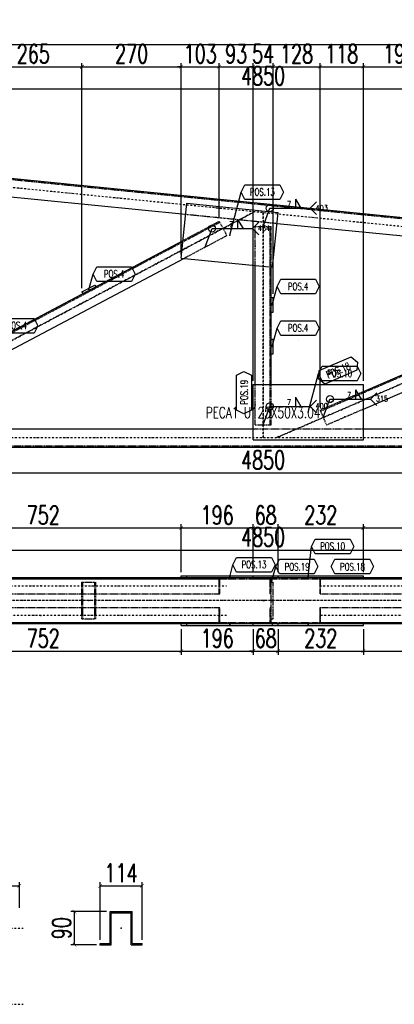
# Model space of a CAD drawing. Header units: feet. Extents: x -13577 to 173285, y -65833 to 34873.
# Tile 14 of 127: x 61279 to 62299, y -56692 to -54015. Entities that reach past the tile are written whole.
import ezdxf
from ezdxf.enums import TextEntityAlignment as Align

# ---------------------------------------------------------------- set-up
doc = ezdxf.new("R2010")
doc.units = ezdxf.units.FT
doc.header["$LTSCALE"] = 10
doc.header["$MEASUREMENT"] = 0
doc.linetypes.add('DASHDOT', pattern=[1, 0.5, -0.25, 0, -0.25])
doc.linetypes.add('HIDDEN', pattern=[0.375, 0.25, -0.125])
doc.layers.get('0').update_dxf_attribs({"linetype": 'CONTINUOUS'})
doc.layers.get('Defpoints').update_dxf_attribs({"linetype": 'CONTINUOUS'})
for name, color, linetype in [('A', 2, 'DASHDOT'), ('FORIR', 4, 'CONTINUOUS'), ('G', 3, 'CONTINUOUS'), ('POS_BOX', 6, 'CONTINUOUS'), ('POS_DES', 2, 'CONTINUOUS'), ('POS_MAT', 2, 'CONTINUOUS'), ('POS_NOT', 2, 'CONTINUOUS'), ('TR', 6, 'HIDDEN'), ('TXT1', 7, 'CONTINUOUS')]:
    doc.layers.add(name, color=color, linetype=linetype)
doc.styles.add('1', font='romans.shx', dxfattribs={"width": 0.7, "height": 50})
doc.styles.add('POS', font='ROMANS', dxfattribs={"width": 0.7})
doc.dimstyles.get("Standard").update_dxf_attribs({"dimtxt": 50, "dimasz": 1, "dimexe": 1, "dimexo": 1, "dimgap": 1, "dimtad": 1, "dimdec": 0, "dimdsep": 46, "dimtxsty": '1', "dimblk": 'ARCHTICK', "dimcen": 3, "dimclrd": 1, "dimclre": 1, "dimclrt": 3, "dimadec": 0, "dimazin": 0, "dimtfac": 1, "dimtdec": 0, "dimtix": 1, "dimtmove": 0, "dimatfit": 3, "dimfxl": 0, "dimtolj": 1, "dimarcsym": 0})

# ---------------------------------------------------------------- blocks, each defined once
blk = doc.blocks.new('3D2D_INFOWELD')
blk.add_point((0, 0))
at = {"layer": 'FORIR', "flags": 1}
blk.add_attdef('DATA', (7.6, -4.3), '', height=5.26, dxfattribs=at)
blk = doc.blocks.new('ALLAROUND')
blk.add_circle((0, 0), 0.956)
blk = doc.blocks.new('LINE_UNI_S_D')
blk.add_line((0, 0), (11, 0))
blk = doc.blocks.new('W01_UP_SIMPLE')
for q in [(8.46, 0), (6.96, 0)]:
    blk.add_line((6.96, 2.5), q)
at = {"style": '1', "width": 0.7}
blk.add_attdef('VAL2', text='', height=1.5, dxfattribs=at).set_placement((7, 3), align=Align.CENTER)
blk.add_attdef('VAL3', (9.47, 3), '', height=1.5, dxfattribs=at)
blk.add_attdef('VAL1', text='', height=1.5, dxfattribs=at).set_placement((5.78, 0.41), align=Align.RIGHT)
blk = doc.blocks.new('NOTE_S')
for q in [(12.72, 1.72), (12.72, -1.72)]:
    blk.add_line((11, 0), q)
at = {"style": '1', "width": 0.7}
for tag in ['VAL9', 'VAL10']:
    blk.add_attdef(tag, (12.5, -0.65), '', height=1.5, dxfattribs=at)
blk = doc.blocks.new('_ArchTick')
at = {"color": 0, "linetype": 'ByBlock', "const_width": 0.15}
blk.add_lwpolyline([(-0.5, -0.5), (0.5, 0.5)], dxfattribs=at)
blk = doc.blocks.new('P8_LAM')
blk.add_line((5.75, -3.08), (5.75, -3.08))
at = {"layer": 'POS_BOX'}
blk.add_lwpolyline([(11.5, 0), (10.5, -2), (1, -2), (0, 0), (1, 2), (10.5, 2)], close=True, dxfattribs=at)
at = {"style": 'POS', "width": 0.7}
blk.add_attdef('POS_PEZ', text='', height=2, dxfattribs=at).set_placement((5.75, -0.95), align=Align.CENTER)
at = {"style": 'POS', "width": 0.7, "flags": 1}
for tag, p in [('QTA_PEZ', (1, -3.69)), ('SUN_LIS', (1, -4.84)), ('MAR_PEZ', (1, -3.15)), ('PUN_LIS', (1, -4.3)), ('MCL_PEZ', (1, -5.41)), ('COD_PEZ', (1, -5.95)), ('DIM_PRO', (1, -6.59))]:
    blk.add_attdef(tag, p, '', height=0.35, dxfattribs=at)
at = {"layer": 'POS_DES', "style": 'POS', "width": 0.7, "flags": 1}
for tag, p in [('SPE_PRO', (3.38, -4.66)), ('LUN_PRO', (3.37, -5.17)), ('LAR_PRO', (3.4, -4.12))]:
    blk.add_attdef(tag, p, '', height=0.35, dxfattribs=at)
at = {"layer": 'POS_MAT', "style": 'POS', "width": 0.7, "flags": 1}
blk.add_attdef('MAT_PRO', text='', height=0.35, dxfattribs=at).set_placement((4.3, -3.18), align=Align.CENTER)
at = {"layer": 'POS_NOT', "style": 'POS', "width": 0.7, "flags": 1}
blk.add_attdef('NOT_PEZ', (3.41, -3.62), '', height=0.35, dxfattribs=at)
blk = doc.blocks.new('P8_PRO')
at = {"layer": 'POS_BOX'}
blk.add_lwpolyline([(11.5, 0), (10.5, -2), (1, -2), (0, 0), (1, 2), (10.5, 2)], close=True, dxfattribs=at)
at = {"style": 'POS', "width": 0.7}
blk.add_attdef('POS_PEZ', text='', height=2, dxfattribs=at).set_placement((5.83, -1.05), align=Align.CENTER)
at = {"style": 'POS', "width": 0.7, "flags": 1}
for tag, p in [('MAR_PEZ', (1, -2.92)), ('QTA_PEZ', (1, -3.45)), ('SUN_LIS', (1, -4.58)), ('COD_PEZ', (1, -5.68)), ('PUN_LIS', (1, -4.05)), ('MCL_PEZ', (1, -5.14)), ('DIM_PRO', (1, -6.27))]:
    blk.add_attdef(tag, p, '', height=0.35, dxfattribs=at)
at = {"layer": 'POS_DES', "style": 'POS', "width": 0.7, "flags": 1}
for tag, p in [('NOM_PRO', (2.84, -2.9)), ('LUN_PRO', (2.82, -4.54))]:
    blk.add_attdef(tag, p, '', height=0.35, dxfattribs=at)
at = {"layer": 'POS_MAT', "style": 'POS', "width": 0.7, "flags": 1}
blk.add_attdef('MAT_PRO', (2.83, -3.44), '', height=0.35, dxfattribs=at)
at = {"layer": 'POS_NOT', "style": 'POS', "width": 0.7, "flags": 1}
blk.add_attdef('NOT_PEZ', (2.82, -4.01), '', height=0.35, dxfattribs=at)
blk = doc.blocks.new('3D_INFOPOS')
blk.add_point((0, 0))
at = {"layer": 'FORIR', "flags": 1}
for tag, p in [('POS_PEZ', (7.6, -4.3)), ('MAT_PRO', (7.6, -11.9))]:
    blk.add_attdef(tag, p, '', height=5.26, dxfattribs=at)
blk = doc.blocks.new('*D13')
at = {"layer": 'Defpoints', "color": 0}
for p in [(59516.3, -55176.9), (64366.3, -55176.8), (64366.3, -55246.9)]:
    blk.add_point(p, dxfattribs=at)
at = {"layer": 'TXT1', "color": 1, "lineweight": -2, "transparency": 16777216}
for p, q in [((59516.3, -55186.9), (59516.3, -55256.9)), ((64366.3, -55186.8), (64366.3, -55256.9)), ((59516.3, -55246.9), (64366.3, -55246.9))]:
    blk.add_line(p, q, dxfattribs=at)
at = {"layer": 'TXT1', "color": 1, "lineweight": -2, "transparency": 16777216, "xscale": 10, "yscale": 10, "zscale": 10, "rotation": 180}
blk.add_blockref('_ArchTick', (59516.3, -55246.9), dxfattribs=at)
at = {"layer": 'TXT1', "color": 1, "lineweight": -2, "transparency": 16777216, "xscale": 10, "yscale": 10, "zscale": 10}
blk.add_blockref('_ArchTick', (64366.3, -55246.9), dxfattribs=at)
at = {"layer": 'TXT1', "color": 3, "transparency": 16777216, "insert": (61941.3, -55211.9), "char_height": 50, "attachment_point": 5, "style": '1'}
blk.add_mtext('\\A1;4850', dxfattribs=at)
blk = doc.blocks.new('*D16')
at = {"layer": 'Defpoints', "color": 0}
for p in [(64366.3, -54202.3), (59516.3, -55126.9), (64366.3, -55126.9)]:
    blk.add_point(p, dxfattribs=at)
at = {"layer": 'TXT1', "color": 1, "lineweight": -2, "transparency": 16777216}
for p, q in [((59516.3, -55116.9), (59516.3, -54192.3)), ((64366.3, -55116.9), (64366.3, -54192.3)), ((59516.3, -54202.3), (64366.3, -54202.3))]:
    blk.add_line(p, q, dxfattribs=at)
at = {"layer": 'TXT1', "color": 1, "lineweight": -2, "transparency": 16777216, "xscale": 10, "yscale": 10, "zscale": 10, "rotation": 180}
blk.add_blockref('_ArchTick', (59516.3, -54202.3), dxfattribs=at)
at = {"layer": 'TXT1', "color": 1, "lineweight": -2, "transparency": 16777216, "xscale": 10, "yscale": 10, "zscale": 10}
blk.add_blockref('_ArchTick', (64366.3, -54202.3), dxfattribs=at)
at = {"layer": 'TXT1', "color": 3, "transparency": 16777216, "insert": (61941.3, -54167.3), "char_height": 50, "attachment_point": 5, "style": '1'}
blk.add_mtext('\\A1;4850', dxfattribs=at)
blk = doc.blocks.new('*D71')
at = {"layer": 'Defpoints', "color": 0}
for p in [(61448.3, -54142.3), (61448.3, -54755), (61183.2, -54895.5)]:
    blk.add_point(p, dxfattribs=at)
at = {"layer": 'TXT1', "color": 1, "lineweight": -2, "transparency": 16777216}
for p, q in [((61183.2, -54885.5), (61183.2, -54132.3)), ((61183.2, -54142.3), (61448.3, -54142.3)), ((61448.3, -54745), (61448.3, -54132.3))]:
    blk.add_line(p, q, dxfattribs=at)
at = {"layer": 'TXT1', "color": 1, "lineweight": -2, "transparency": 16777216, "xscale": 10, "yscale": 10, "zscale": 10, "rotation": 180}
blk.add_blockref('_ArchTick', (61183.2, -54142.3), dxfattribs=at)
at = {"layer": 'TXT1', "color": 1, "lineweight": -2, "transparency": 16777216, "xscale": 10, "yscale": 10, "zscale": 10}
blk.add_blockref('_ArchTick', (61448.3, -54142.3), dxfattribs=at)
at = {"layer": 'TXT1', "color": 3, "transparency": 16777216, "insert": (61315.8, -54107.3), "char_height": 50, "attachment_point": 5, "style": '1'}
blk.add_mtext('\\A1;265', dxfattribs=at)
blk = doc.blocks.new('*D72')
at = {"layer": 'Defpoints', "color": 0}
for p in [(61718.5, -54142.3), (61718.5, -54662.9), (61448.3, -54755)]:
    blk.add_point(p, dxfattribs=at)
at = {"layer": 'TXT1', "color": 1, "lineweight": -2, "transparency": 16777216}
for p, q in [((61448.3, -54745), (61448.3, -54132.3)), ((61448.3, -54142.3), (61718.5, -54142.3)), ((61718.5, -54652.9), (61718.5, -54132.3))]:
    blk.add_line(p, q, dxfattribs=at)
at = {"layer": 'TXT1', "color": 1, "lineweight": -2, "transparency": 16777216, "xscale": 10, "yscale": 10, "zscale": 10, "rotation": 180}
blk.add_blockref('_ArchTick', (61448.3, -54142.3), dxfattribs=at)
at = {"layer": 'TXT1', "color": 1, "lineweight": -2, "transparency": 16777216, "xscale": 10, "yscale": 10, "zscale": 10}
blk.add_blockref('_ArchTick', (61718.5, -54142.3), dxfattribs=at)
at = {"layer": 'TXT1', "color": 3, "transparency": 16777216, "insert": (61583.4, -54107.3), "char_height": 50, "attachment_point": 5, "style": '1'}
blk.add_mtext('\\A1;270', dxfattribs=at)
blk = doc.blocks.new('*D73')
at = {"layer": 'Defpoints', "color": 0}
for p in [(61821.8, -54142.3), (61821.8, -54562.8), (61718.5, -54662.9)]:
    blk.add_point(p, dxfattribs=at)
at = {"layer": 'TXT1', "color": 1, "lineweight": -2, "transparency": 16777216}
for p, q in [((61718.5, -54142.3), (61708.5, -54142.3)), ((61718.5, -54652.9), (61718.5, -54132.3)), ((61718.5, -54142.3), (61821.8, -54142.3)), ((61821.8, -54552.8), (61821.8, -54132.3)), ((61821.8, -54142.3), (61831.8, -54142.3))]:
    blk.add_line(p, q, dxfattribs=at)
at = {"layer": 'TXT1', "color": 1, "lineweight": -2, "transparency": 16777216, "xscale": 10, "yscale": 10, "zscale": 10}
blk.add_blockref('_ArchTick', (61718.5, -54142.3), dxfattribs=at)
at = {"layer": 'TXT1', "color": 1, "lineweight": -2, "transparency": 16777216, "xscale": 10, "yscale": 10, "zscale": 10, "rotation": 180}
blk.add_blockref('_ArchTick', (61821.8, -54142.3), dxfattribs=at)
at = {"layer": 'TXT1', "color": 3, "transparency": 16777216, "insert": (61770.1, -54107.3), "char_height": 50, "attachment_point": 5, "style": '1'}
blk.add_mtext('\\A1;103', dxfattribs=at)
blk = doc.blocks.new('*D74')
at = {"layer": 'Defpoints', "color": 0}
for p in [(61914.3, -54142.3), (61821.8, -54562.8), (61914.3, -55006.9)]:
    blk.add_point(p, dxfattribs=at)
at = {"layer": 'TXT1', "color": 1, "lineweight": -2, "transparency": 16777216}
for p, q in [((61821.8, -54552.8), (61821.8, -54132.3)), ((61821.8, -54142.3), (61914.3, -54142.3)), ((61914.3, -54996.9), (61914.3, -54132.3))]:
    blk.add_line(p, q, dxfattribs=at)
at = {"layer": 'TXT1', "color": 1, "lineweight": -2, "transparency": 16777216, "xscale": 10, "yscale": 10, "zscale": 10, "rotation": 180}
blk.add_blockref('_ArchTick', (61821.8, -54142.3), dxfattribs=at)
at = {"layer": 'TXT1', "color": 1, "lineweight": -2, "transparency": 16777216, "xscale": 10, "yscale": 10, "zscale": 10}
blk.add_blockref('_ArchTick', (61914.3, -54142.3), dxfattribs=at)
at = {"layer": 'TXT1', "color": 3, "transparency": 16777216, "insert": (61868, -54107.3), "char_height": 50, "attachment_point": 5, "style": '1'}
blk.add_mtext('\\A1;93', dxfattribs=at)
blk = doc.blocks.new('*D75')
at = {"layer": 'Defpoints', "color": 0}
for p in [(61968.3, -54142.3), (61968.3, -54770.3), (61914.3, -55006.9)]:
    blk.add_point(p, dxfattribs=at)
at = {"layer": 'TXT1', "color": 1, "lineweight": -2, "transparency": 16777216}
for p, q in [((61914.3, -54142.3), (61904.3, -54142.3)), ((61914.3, -54996.9), (61914.3, -54132.3)), ((61914.3, -54142.3), (61968.3, -54142.3)), ((61968.3, -54760.3), (61968.3, -54132.3)), ((61968.3, -54142.3), (61978.3, -54142.3))]:
    blk.add_line(p, q, dxfattribs=at)
at = {"layer": 'TXT1', "color": 1, "lineweight": -2, "transparency": 16777216, "xscale": 10, "yscale": 10, "zscale": 10}
blk.add_blockref('_ArchTick', (61914.3, -54142.3), dxfattribs=at)
at = {"layer": 'TXT1', "color": 1, "lineweight": -2, "transparency": 16777216, "xscale": 10, "yscale": 10, "zscale": 10, "rotation": 180}
blk.add_blockref('_ArchTick', (61968.3, -54142.3), dxfattribs=at)
at = {"layer": 'TXT1', "color": 3, "transparency": 16777216, "insert": (61941.3, -54107.3), "char_height": 50, "attachment_point": 5, "style": '1'}
blk.add_mtext('\\A1;54', dxfattribs=at)
blk = doc.blocks.new('*D76')
at = {"layer": 'Defpoints', "color": 0}
for p in [(62096.4, -54142.3), (61968.3, -54770.3), (62096.4, -55076.2)]:
    blk.add_point(p, dxfattribs=at)
at = {"layer": 'TXT1', "color": 1, "lineweight": -2, "transparency": 16777216}
for p, q in [((61968.3, -54760.3), (61968.3, -54132.3)), ((61968.3, -54142.3), (62096.4, -54142.3)), ((62096.4, -55066.2), (62096.4, -54132.3))]:
    blk.add_line(p, q, dxfattribs=at)
at = {"layer": 'TXT1', "color": 1, "lineweight": -2, "transparency": 16777216, "xscale": 10, "yscale": 10, "zscale": 10, "rotation": 180}
blk.add_blockref('_ArchTick', (61968.3, -54142.3), dxfattribs=at)
at = {"layer": 'TXT1', "color": 1, "lineweight": -2, "transparency": 16777216, "xscale": 10, "yscale": 10, "zscale": 10}
blk.add_blockref('_ArchTick', (62096.4, -54142.3), dxfattribs=at)
at = {"layer": 'TXT1', "color": 3, "transparency": 16777216, "insert": (62032.4, -54107.3), "char_height": 50, "attachment_point": 5, "style": '1'}
blk.add_mtext('\\A1;128', dxfattribs=at)
blk = doc.blocks.new('*D77')
at = {"layer": 'Defpoints', "color": 0}
for p in [(62214.3, -54142.3), (62214.3, -55006.9), (62096.4, -55076.2)]:
    blk.add_point(p, dxfattribs=at)
at = {"layer": 'TXT1', "color": 1, "lineweight": -2, "transparency": 16777216}
for p, q in [((62096.4, -55066.2), (62096.4, -54132.3)), ((62096.4, -54142.3), (62214.3, -54142.3)), ((62214.3, -54996.9), (62214.3, -54132.3))]:
    blk.add_line(p, q, dxfattribs=at)
at = {"layer": 'TXT1', "color": 1, "lineweight": -2, "transparency": 16777216, "xscale": 10, "yscale": 10, "zscale": 10, "rotation": 180}
blk.add_blockref('_ArchTick', (62096.4, -54142.3), dxfattribs=at)
at = {"layer": 'TXT1', "color": 1, "lineweight": -2, "transparency": 16777216, "xscale": 10, "yscale": 10, "zscale": 10}
blk.add_blockref('_ArchTick', (62214.3, -54142.3), dxfattribs=at)
at = {"layer": 'TXT1', "color": 3, "transparency": 16777216, "insert": (62155.4, -54107.3), "char_height": 50, "attachment_point": 5, "style": '1'}
blk.add_mtext('\\A1;118', dxfattribs=at)
blk = doc.blocks.new('*D78')
at = {"layer": 'Defpoints', "color": 0}
for p in [(62412.3, -54142.3), (62412.3, -54935), (62214.3, -55006.9)]:
    blk.add_point(p, dxfattribs=at)
at = {"layer": 'TXT1', "color": 1, "lineweight": -2, "transparency": 16777216}
for p, q in [((62214.3, -54996.9), (62214.3, -54132.3)), ((62214.3, -54142.3), (62412.3, -54142.3)), ((62412.3, -54925), (62412.3, -54132.3))]:
    blk.add_line(p, q, dxfattribs=at)
at = {"layer": 'TXT1', "color": 1, "lineweight": -2, "transparency": 16777216, "xscale": 10, "yscale": 10, "zscale": 10, "rotation": 180}
blk.add_blockref('_ArchTick', (62214.3, -54142.3), dxfattribs=at)
at = {"layer": 'TXT1', "color": 1, "lineweight": -2, "transparency": 16777216, "xscale": 10, "yscale": 10, "zscale": 10}
blk.add_blockref('_ArchTick', (62412.3, -54142.3), dxfattribs=at)
at = {"layer": 'TXT1', "color": 3, "transparency": 16777216, "insert": (62313.3, -54107.3), "char_height": 50, "attachment_point": 5, "style": '1'}
blk.add_mtext('\\A1;198', dxfattribs=at)
blk = doc.blocks.new('*D100')
at = {"layer": 'Defpoints', "color": 0}
for p in [(65066.3, -54082.3), (53966.3, -54756.8), (65066.3, -54756.8)]:
    blk.add_point(p, dxfattribs=at)
at = {"layer": 'TXT1', "color": 1, "lineweight": -2, "transparency": 16777216}
for p, q in [((53966.3, -54746.8), (53966.3, -54072.3)), ((53966.3, -54082.3), (65066.3, -54082.3)), ((65066.3, -54746.8), (65066.3, -54072.3))]:
    blk.add_line(p, q, dxfattribs=at)
at = {"layer": 'TXT1', "color": 1, "lineweight": -2, "transparency": 16777216, "xscale": 10, "yscale": 10, "zscale": 10, "rotation": 180}
blk.add_blockref('_ArchTick', (53966.3, -54082.3), dxfattribs=at)
at = {"layer": 'TXT1', "color": 1, "lineweight": -2, "transparency": 16777216, "xscale": 10, "yscale": 10, "zscale": 10}
blk.add_blockref('_ArchTick', (65066.3, -54082.3), dxfattribs=at)
at = {"layer": 'TXT1', "color": 3, "transparency": 16777216, "insert": (59516.3, -54047.3), "char_height": 50, "attachment_point": 5, "style": '1'}
blk.add_mtext('\\A1;11100', dxfattribs=at)
blk = doc.blocks.new('3D_INFOM')
blk.add_point((0, 0))
at = {"layer": 'FORIR', "flags": 1}
for tag, p in [('MARK', (7.55, -4.31)), ('NUM_DIS', (7.55, -11.68)), ('NOT_PEZ', (45.73, -11.68)), ('QTA_PEZ', (7.55, -18.55)), ('TIP_PEZ', (45.73, -18.55)), ('TRA_PEZ', (7.55, -26.33)), ('COS_PEZ', (45.73, -26.33)), ('DES_PEZ', (7.55, -33.75))]:
    blk.add_attdef(tag, p, '', height=5, dxfattribs=at)
blk = doc.blocks.new('*D130')
at = {"layer": 'Defpoints', "color": 0}
for p in [(60966.8, -55661.9), (61718.5, -55661.9), (61718.5, -55731.9)]:
    blk.add_point(p, dxfattribs=at)
at = {"layer": 'TXT1', "color": 1, "lineweight": -2, "transparency": 16777216}
for p, q in [((60966.8, -55671.9), (60966.8, -55741.9)), ((61718.5, -55671.9), (61718.5, -55741.9)), ((60966.8, -55731.9), (61718.5, -55731.9))]:
    blk.add_line(p, q, dxfattribs=at)
at = {"layer": 'TXT1', "color": 1, "lineweight": -2, "transparency": 16777216, "xscale": 10, "yscale": 10, "zscale": 10, "rotation": 180}
blk.add_blockref('_ArchTick', (60966.8, -55731.9), dxfattribs=at)
at = {"layer": 'TXT1', "color": 1, "lineweight": -2, "transparency": 16777216, "xscale": 10, "yscale": 10, "zscale": 10}
blk.add_blockref('_ArchTick', (61718.5, -55731.9), dxfattribs=at)
at = {"layer": 'TXT1', "color": 3, "transparency": 16777216, "insert": (61342.7, -55696.9), "char_height": 50, "attachment_point": 5, "style": '1'}
blk.add_mtext('\\A1;752', dxfattribs=at)
blk = doc.blocks.new('*D131')
at = {"layer": 'Defpoints', "color": 0}
for p in [(61718.5, -55661.9), (61914.3, -55661.9), (61914.3, -55731.9)]:
    blk.add_point(p, dxfattribs=at)
at = {"layer": 'TXT1', "color": 1, "lineweight": -2, "transparency": 16777216}
for p, q in [((61718.5, -55671.9), (61718.5, -55741.9)), ((61914.3, -55671.9), (61914.3, -55741.9)), ((61718.5, -55731.9), (61914.3, -55731.9))]:
    blk.add_line(p, q, dxfattribs=at)
at = {"layer": 'TXT1', "color": 1, "lineweight": -2, "transparency": 16777216, "xscale": 10, "yscale": 10, "zscale": 10, "rotation": 180}
blk.add_blockref('_ArchTick', (61718.5, -55731.9), dxfattribs=at)
at = {"layer": 'TXT1', "color": 1, "lineweight": -2, "transparency": 16777216, "xscale": 10, "yscale": 10, "zscale": 10}
blk.add_blockref('_ArchTick', (61914.3, -55731.9), dxfattribs=at)
at = {"layer": 'TXT1', "color": 3, "transparency": 16777216, "insert": (61816.4, -55696.9), "char_height": 50, "attachment_point": 5, "style": '1'}
blk.add_mtext('\\A1;196', dxfattribs=at)
blk = doc.blocks.new('*D132')
at = {"layer": 'Defpoints', "color": 0}
for p in [(61914.3, -55661.9), (61982.2, -55661.9), (61982.2, -55731.9)]:
    blk.add_point(p, dxfattribs=at)
at = {"layer": 'TXT1', "color": 1, "lineweight": -2, "transparency": 16777216}
for p, q in [((61914.3, -55671.9), (61914.3, -55741.9)), ((61982.2, -55671.9), (61982.2, -55741.9)), ((61914.3, -55731.9), (61904.3, -55731.9)), ((61914.3, -55731.9), (61982.2, -55731.9)), ((61982.2, -55731.9), (61992.2, -55731.9))]:
    blk.add_line(p, q, dxfattribs=at)
at = {"layer": 'TXT1', "color": 1, "lineweight": -2, "transparency": 16777216, "xscale": 10, "yscale": 10, "zscale": 10}
blk.add_blockref('_ArchTick', (61914.3, -55731.9), dxfattribs=at)
at = {"layer": 'TXT1', "color": 1, "lineweight": -2, "transparency": 16777216, "xscale": 10, "yscale": 10, "zscale": 10, "rotation": 180}
blk.add_blockref('_ArchTick', (61982.2, -55731.9), dxfattribs=at)
at = {"layer": 'TXT1', "color": 3, "transparency": 16777216, "insert": (61948.3, -55696.9), "char_height": 50, "attachment_point": 5, "style": '1'}
blk.add_mtext('\\A1;68', dxfattribs=at)
blk = doc.blocks.new('*D133')
at = {"layer": 'Defpoints', "color": 0}
for p in [(61982.2, -55661.9), (62214.3, -55661.9), (62214.3, -55731.9)]:
    blk.add_point(p, dxfattribs=at)
at = {"layer": 'TXT1', "color": 1, "lineweight": -2, "transparency": 16777216}
for p, q in [((61982.2, -55671.9), (61982.2, -55741.9)), ((62214.3, -55671.9), (62214.3, -55741.9)), ((61982.2, -55731.9), (62214.3, -55731.9))]:
    blk.add_line(p, q, dxfattribs=at)
at = {"layer": 'TXT1', "color": 1, "lineweight": -2, "transparency": 16777216, "xscale": 10, "yscale": 10, "zscale": 10, "rotation": 180}
blk.add_blockref('_ArchTick', (61982.2, -55731.9), dxfattribs=at)
at = {"layer": 'TXT1', "color": 1, "lineweight": -2, "transparency": 16777216, "xscale": 10, "yscale": 10, "zscale": 10}
blk.add_blockref('_ArchTick', (62214.3, -55731.9), dxfattribs=at)
at = {"layer": 'TXT1', "color": 3, "transparency": 16777216, "insert": (62098.3, -55696.9), "char_height": 50, "attachment_point": 5, "style": '1'}
blk.add_mtext('\\A1;232', dxfattribs=at)
blk = doc.blocks.new('*D134')
at = {"layer": 'Defpoints', "color": 0}
for p in [(62214.3, -55661.9), (62906.2, -55661.9), (62906.2, -55731.9)]:
    blk.add_point(p, dxfattribs=at)
at = {"layer": 'TXT1', "color": 1, "lineweight": -2, "transparency": 16777216}
for p, q in [((62214.3, -55671.9), (62214.3, -55741.9)), ((62906.2, -55671.9), (62906.2, -55741.9)), ((62214.3, -55731.9), (62906.2, -55731.9))]:
    blk.add_line(p, q, dxfattribs=at)
at = {"layer": 'TXT1', "color": 1, "lineweight": -2, "transparency": 16777216, "xscale": 10, "yscale": 10, "zscale": 10, "rotation": 180}
blk.add_blockref('_ArchTick', (62214.3, -55731.9), dxfattribs=at)
at = {"layer": 'TXT1', "color": 1, "lineweight": -2, "transparency": 16777216, "xscale": 10, "yscale": 10, "zscale": 10}
blk.add_blockref('_ArchTick', (62906.2, -55731.9), dxfattribs=at)
at = {"layer": 'TXT1', "color": 3, "transparency": 16777216, "insert": (62560.3, -55696.9), "char_height": 50, "attachment_point": 5, "style": '1'}
blk.add_mtext('\\A1;692', dxfattribs=at)
blk = doc.blocks.new('*D147')
at = {"layer": 'Defpoints', "color": 0}
for p in [(64366.3, -55456.9), (59516.3, -55531.9), (64366.3, -55531.9)]:
    blk.add_point(p, dxfattribs=at)
at = {"layer": 'TXT1', "color": 1, "lineweight": -2, "transparency": 16777216}
for p, q in [((59516.3, -55521.9), (59516.3, -55446.9)), ((59516.3, -55456.9), (64366.3, -55456.9)), ((64366.3, -55521.9), (64366.3, -55446.9))]:
    blk.add_line(p, q, dxfattribs=at)
at = {"layer": 'TXT1', "color": 1, "lineweight": -2, "transparency": 16777216, "xscale": 10, "yscale": 10, "zscale": 10, "rotation": 180}
blk.add_blockref('_ArchTick', (59516.3, -55456.9), dxfattribs=at)
at = {"layer": 'TXT1', "color": 1, "lineweight": -2, "transparency": 16777216, "xscale": 10, "yscale": 10, "zscale": 10}
blk.add_blockref('_ArchTick', (64366.3, -55456.9), dxfattribs=at)
at = {"layer": 'TXT1', "color": 3, "transparency": 16777216, "insert": (61941.3, -55421.9), "char_height": 50, "attachment_point": 5, "style": '1'}
blk.add_mtext('\\A1;4850', dxfattribs=at)
blk = doc.blocks.new('*D175')
at = {"layer": 'Defpoints', "color": 0}
for p in [(61718.5, -55396.9), (60966.8, -55526.9), (61718.5, -55526.9)]:
    blk.add_point(p, dxfattribs=at)
at = {"layer": 'TXT1', "color": 1, "lineweight": -2, "transparency": 16777216}
for p, q in [((60966.8, -55516.9), (60966.8, -55386.9)), ((60966.8, -55396.9), (61718.5, -55396.9)), ((61718.5, -55516.9), (61718.5, -55386.9))]:
    blk.add_line(p, q, dxfattribs=at)
at = {"layer": 'TXT1', "color": 1, "lineweight": -2, "transparency": 16777216, "xscale": 10, "yscale": 10, "zscale": 10, "rotation": 180}
blk.add_blockref('_ArchTick', (60966.8, -55396.9), dxfattribs=at)
at = {"layer": 'TXT1', "color": 1, "lineweight": -2, "transparency": 16777216, "xscale": 10, "yscale": 10, "zscale": 10}
blk.add_blockref('_ArchTick', (61718.5, -55396.9), dxfattribs=at)
at = {"layer": 'TXT1', "color": 3, "transparency": 16777216, "insert": (61342.7, -55361.9), "char_height": 50, "attachment_point": 5, "style": '1'}
blk.add_mtext('\\A1;752', dxfattribs=at)
blk = doc.blocks.new('*D176')
at = {"layer": 'Defpoints', "color": 0}
for p in [(61914.3, -55396.9), (61718.5, -55526.9), (61914.3, -55526.9)]:
    blk.add_point(p, dxfattribs=at)
at = {"layer": 'TXT1', "color": 1, "lineweight": -2, "transparency": 16777216}
for p, q in [((61718.5, -55516.9), (61718.5, -55386.9)), ((61718.5, -55396.9), (61914.3, -55396.9)), ((61914.3, -55516.9), (61914.3, -55386.9))]:
    blk.add_line(p, q, dxfattribs=at)
at = {"layer": 'TXT1', "color": 1, "lineweight": -2, "transparency": 16777216, "xscale": 10, "yscale": 10, "zscale": 10, "rotation": 180}
blk.add_blockref('_ArchTick', (61718.5, -55396.9), dxfattribs=at)
at = {"layer": 'TXT1', "color": 1, "lineweight": -2, "transparency": 16777216, "xscale": 10, "yscale": 10, "zscale": 10}
blk.add_blockref('_ArchTick', (61914.3, -55396.9), dxfattribs=at)
at = {"layer": 'TXT1', "color": 3, "transparency": 16777216, "insert": (61816.4, -55361.9), "char_height": 50, "attachment_point": 5, "style": '1'}
blk.add_mtext('\\A1;196', dxfattribs=at)
blk = doc.blocks.new('*D177')
at = {"layer": 'Defpoints', "color": 0}
for p in [(61982.2, -55396.9), (61914.3, -55526.9), (61982.2, -55526.9)]:
    blk.add_point(p, dxfattribs=at)
at = {"layer": 'TXT1', "color": 1, "lineweight": -2, "transparency": 16777216}
for p, q in [((61914.3, -55396.9), (61904.3, -55396.9)), ((61914.3, -55516.9), (61914.3, -55386.9)), ((61914.3, -55396.9), (61982.2, -55396.9)), ((61982.2, -55516.9), (61982.2, -55386.9)), ((61982.2, -55396.9), (61992.2, -55396.9))]:
    blk.add_line(p, q, dxfattribs=at)
at = {"layer": 'TXT1', "color": 1, "lineweight": -2, "transparency": 16777216, "xscale": 10, "yscale": 10, "zscale": 10}
blk.add_blockref('_ArchTick', (61914.3, -55396.9), dxfattribs=at)
at = {"layer": 'TXT1', "color": 1, "lineweight": -2, "transparency": 16777216, "xscale": 10, "yscale": 10, "zscale": 10, "rotation": 180}
blk.add_blockref('_ArchTick', (61982.2, -55396.9), dxfattribs=at)
at = {"layer": 'TXT1', "color": 3, "transparency": 16777216, "insert": (61948.3, -55361.9), "char_height": 50, "attachment_point": 5, "style": '1'}
blk.add_mtext('\\A1;68', dxfattribs=at)
blk = doc.blocks.new('*D178')
at = {"layer": 'Defpoints', "color": 0}
for p in [(62214.3, -55396.9), (61982.2, -55526.9), (62214.3, -55526.9)]:
    blk.add_point(p, dxfattribs=at)
at = {"layer": 'TXT1', "color": 1, "lineweight": -2, "transparency": 16777216}
for p, q in [((61982.2, -55516.9), (61982.2, -55386.9)), ((61982.2, -55396.9), (62214.3, -55396.9)), ((62214.3, -55516.9), (62214.3, -55386.9))]:
    blk.add_line(p, q, dxfattribs=at)
at = {"layer": 'TXT1', "color": 1, "lineweight": -2, "transparency": 16777216, "xscale": 10, "yscale": 10, "zscale": 10, "rotation": 180}
blk.add_blockref('_ArchTick', (61982.2, -55396.9), dxfattribs=at)
at = {"layer": 'TXT1', "color": 1, "lineweight": -2, "transparency": 16777216, "xscale": 10, "yscale": 10, "zscale": 10}
blk.add_blockref('_ArchTick', (62214.3, -55396.9), dxfattribs=at)
at = {"layer": 'TXT1', "color": 3, "transparency": 16777216, "insert": (62098.3, -55361.9), "char_height": 50, "attachment_point": 5, "style": '1'}
blk.add_mtext('\\A1;232', dxfattribs=at)
blk = doc.blocks.new('*D179')
at = {"layer": 'Defpoints', "color": 0}
for p in [(62906.2, -55396.9), (62214.3, -55526.9), (62906.2, -55526.9)]:
    blk.add_point(p, dxfattribs=at)
at = {"layer": 'TXT1', "color": 1, "lineweight": -2, "transparency": 16777216}
for p, q in [((62214.3, -55516.9), (62214.3, -55386.9)), ((62214.3, -55396.9), (62906.2, -55396.9)), ((62906.2, -55516.9), (62906.2, -55386.9))]:
    blk.add_line(p, q, dxfattribs=at)
at = {"layer": 'TXT1', "color": 1, "lineweight": -2, "transparency": 16777216, "xscale": 10, "yscale": 10, "zscale": 10, "rotation": 180}
blk.add_blockref('_ArchTick', (62214.3, -55396.9), dxfattribs=at)
at = {"layer": 'TXT1', "color": 1, "lineweight": -2, "transparency": 16777216, "xscale": 10, "yscale": 10, "zscale": 10}
blk.add_blockref('_ArchTick', (62906.2, -55396.9), dxfattribs=at)
at = {"layer": 'TXT1', "color": 3, "transparency": 16777216, "insert": (62560.3, -55361.9), "char_height": 50, "attachment_point": 5, "style": '1'}
blk.add_mtext('\\A1;692', dxfattribs=at)
blk = doc.blocks.new('*D574')
at = {"layer": 'Defpoints', "color": 0}
for p in [(61277.8, -56370.3), (57830.3, -56440.3), (61277.8, -56440.3)]:
    blk.add_point(p, dxfattribs=at)
at = {"layer": 'TXT1', "color": 1, "lineweight": -2, "transparency": 16777216}
for p, q in [((57830.3, -56430.3), (57830.3, -56360.3)), ((61277.8, -56430.3), (61277.8, -56360.3)), ((57830.3, -56370.3), (61277.8, -56370.3))]:
    blk.add_line(p, q, dxfattribs=at)
at = {"layer": 'TXT1', "color": 1, "lineweight": -2, "transparency": 16777216, "xscale": 10, "yscale": 10, "zscale": 10, "rotation": 180}
blk.add_blockref('_ArchTick', (57830.3, -56370.3), dxfattribs=at)
at = {"layer": 'TXT1', "color": 1, "lineweight": -2, "transparency": 16777216, "xscale": 10, "yscale": 10, "zscale": 10}
blk.add_blockref('_ArchTick', (61277.8, -56370.3), dxfattribs=at)
at = {"layer": 'TXT1', "color": 3, "transparency": 16777216, "insert": (59554.1, -56335.3), "char_height": 50, "attachment_point": 5, "style": '1'}
blk.add_mtext('\\A1;3447', dxfattribs=at)
blk = doc.blocks.new('*D576')
at = {"layer": 'Defpoints', "color": 0}
for p in [(61611.7, -56370.3), (61497.8, -56527.3), (61611.7, -56527.3)]:
    blk.add_point(p, dxfattribs=at)
at = {"layer": 'TXT1', "color": 1, "lineweight": -2, "transparency": 16777216}
for p, q in [((61497.8, -56517.3), (61497.8, -56360.3)), ((61611.7, -56517.3), (61611.7, -56360.3)), ((61497.8, -56370.3), (61611.7, -56370.3))]:
    blk.add_line(p, q, dxfattribs=at)
at = {"layer": 'TXT1', "color": 1, "lineweight": -2, "transparency": 16777216, "xscale": 10, "yscale": 10, "zscale": 10, "rotation": 180}
blk.add_blockref('_ArchTick', (61497.8, -56370.3), dxfattribs=at)
at = {"layer": 'TXT1', "color": 1, "lineweight": -2, "transparency": 16777216, "xscale": 10, "yscale": 10, "zscale": 10}
blk.add_blockref('_ArchTick', (61611.7, -56370.3), dxfattribs=at)
at = {"layer": 'TXT1', "color": 3, "transparency": 16777216, "insert": (61554.8, -56335.3), "char_height": 50, "attachment_point": 5, "style": '1'}
blk.add_mtext('\\A1;114', dxfattribs=at)
blk = doc.blocks.new('*D577')
at = {"layer": 'Defpoints', "color": 0}
for p in [(61427.8, -56440.3), (61524.8, -56440.3), (61497.8, -56530.3)]:
    blk.add_point(p, dxfattribs=at)
at = {"layer": 'TXT1', "color": 1, "lineweight": -2, "transparency": 16777216}
for p, q in [((61514.8, -56440.3), (61417.8, -56440.3)), ((61427.8, -56530.3), (61427.8, -56440.3)), ((61487.8, -56530.3), (61417.8, -56530.3))]:
    blk.add_line(p, q, dxfattribs=at)
at = {"layer": 'TXT1', "color": 1, "lineweight": -2, "transparency": 16777216, "xscale": 10, "yscale": 10, "zscale": 10}
for p, rotation in [((61427.8, -56440.3), 90), ((61427.8, -56530.3), 270)]:
    blk.add_blockref('_ArchTick', p, dxfattribs=dict(at, rotation=rotation))
at = {"layer": 'TXT1', "color": 3, "transparency": 16777216, "insert": (61392.8, -56485.3), "char_height": 50, "attachment_point": 5, "rotation": 90, "style": '1'}
blk.add_mtext('\\A1;90', dxfattribs=at)

msp = doc.modelspace()

# ---------------------------------------------------------------- linework, layer by layer
at = {"layer": 'A'}
for p, q in [((64341.3, -54779.4), (59508.8, -54296.2)), ((60757.1, -55151.9), (61917.4, -54537)), ((61917.4, -54537), (60757.1, -55151.9)), ((61941.3, -54539.4), (61941.3, -55151.9)), ((61941.3, -55151.9), (61941.3, -54539.4)), ((61976.2, -55151.9), (63125.4, -54657.8)), ((63125.4, -54657.8), (61976.2, -55151.9)), ((64341.3, -55151.9), (59506.3, -55151.9)), ((60850.1, -55553.9), (61842.1, -55553.9)), ((62095.1, -55553.9), (63032, -55553.9)), ((64376.3, -55594.4), (59506.3, -55594.4)), ((64374.8, -55594.4), (59508.8, -55594.4)), ((61842.1, -55634.9), (60850.1, -55634.9)), ((63032, -55634.9), (62095.1, -55634.9)), ((57820.3, -56485.3), (61287.8, -56485.3)), ((57820.3, -56692.3), (61287.8, -56692.3))]:
    msp.add_line(p, q, dxfattribs=at)
msp.add_point((61497.8, -56530.3), dxfattribs=at)
at = {"layer": 'G'}
for p, q in [((59521.3, -54272.3), (64367.3, -54756.9)), ((60766.8, -54447.1), (61730.5, -54543.5)), ((61718.5, -54662.9), (61733.5, -54513.6)), ((61733.5, -54513.6), (61982.2, -54538.5)), ((61967.3, -54687.8), (61982.2, -54538.5)), ((61979.2, -54568.4), (62918.2, -54662.2)), ((60966.8, -55015.8), (61723.3, -54615)), ((60966.8, -55065.6), (61725.6, -54663.6)), ((61718.5, -54662.9), (61967.3, -54687.8)), ((61919.3, -55006.9), (61919.3, -54683)), ((61963.3, -55006.9), (61963.3, -54687.4)), ((62214.3, -55025.6), (62911.8, -54725.7)), ((61448.3, -54755), (61483.6, -54736.3)), ((61448.3, -54755), (61450.6, -54759.5)), ((61483.6, -54736.3), (61486, -54740.7)), ((61963.3, -54770.3), (61968.3, -54770.3)), ((61968.3, -54810.3), (61968.3, -54770.3)), ((62214.3, -55073.4), (62906.8, -54775.7)), ((61963.3, -54810.3), (61968.3, -54810.3)), ((61963.3, -54883.3), (61968.3, -54883.3)), ((61968.3, -54923.3), (61968.3, -54883.3)), ((61963.3, -54923.3), (61968.3, -54923.3)), ((61914.3, -55156.9), (61914.3, -55006.9)), ((61914.3, -55006.9), (62214.3, -55006.9)), ((62214.3, -55156.9), (62214.3, -55006.9)), ((60966.8, -55126.9), (61914.3, -55126.9)), ((62214.3, -55126.9), (63126.8, -55126.9)), ((61914.3, -55156.9), (62214.3, -55156.9)), ((54666.3, -55176.9), (65066.3, -55176.8)), ((53966.3, -55531.9), (65066.3, -55531.9)), ((61718.5, -55526.9), (62214.3, -55526.9)), ((61718.5, -55531.9), (61718.5, -55526.9)), ((61733.5, -55531.9), (61733.5, -55526.9)), ((61982.2, -55531.9), (61982.2, -55526.9)), ((62214.3, -55531.9), (62214.3, -55526.9)), ((53966.3, -55656.9), (65066.3, -55656.9)), ((61718.5, -55661.9), (61718.5, -55656.9)), ((61718.5, -55661.9), (62214.3, -55661.9)), ((61733.5, -55661.9), (61733.5, -55656.9)), ((61982.2, -55661.9), (61982.2, -55656.9)), ((62214.3, -55661.9), (62214.3, -55656.9)), ((61524.8, -56527.3), (61524.8, -56440.3)), ((61524.8, -56440.3), (61584.8, -56440.3)), ((61527.8, -56443.4), (61581.7, -56443.4)), ((61527.8, -56530.3), (61527.8, -56443.4)), ((61581.7, -56530.3), (61581.7, -56443.4)), ((61584.8, -56527.3), (61584.8, -56440.3)), ((61497.8, -56530.3), (61497.8, -56527.3)), ((61497.8, -56527.3), (61524.8, -56527.3)), ((61584.8, -56527.3), (61611.7, -56527.3)), ((61611.7, -56530.3), (61611.7, -56527.3)), ((61497.8, -56530.3), (61527.8, -56530.3)), ((61581.7, -56530.3), (61611.7, -56530.3))]:
    msp.add_line(p, q, dxfattribs=at)
msp.add_point((61497.8, -56530.3), dxfattribs=at)
at = {"layer": 'TR'}
for p, q in [((59521, -54275.3), (64367, -54759.9)), ((61730.5, -54543.5), (61979.2, -54568.4)), ((60851.3, -55080.7), (61823.3, -54565.6)), ((61723.3, -54615), (61821.8, -54562.8)), ((61821.8, -54562.8), (61842.4, -54601.7)), ((61919.3, -54683), (61919.3, -54577.3)), ((61919.3, -54577.3), (61963.3, -54577.3)), ((61960.1, -55116.3), (61960.1, -54577.3)), ((61963.3, -54687.4), (61963.3, -54577.3)), ((61722.9, -54618.8), (61723.3, -54615)), ((61725.6, -54663.6), (61842.4, -54601.7)), ((62097.7, -55079.2), (63014.6, -54685)), ((61919.3, -55116.3), (61919.3, -55006.9)), ((61963.3, -55116.3), (61963.3, -55006.9)), ((62096.4, -55076.2), (62214.3, -55025.6)), ((62096.4, -55076.2), (62113.8, -55116.7)), ((62113.8, -55116.7), (62214.3, -55073.4)), ((61914.3, -55126.9), (62214.3, -55126.9)), ((61919.3, -55116.3), (61963.3, -55116.3)), ((54666.3, -55173.8), (64366.3, -55173.8)), ((59521, -55534.9), (65016.3, -55534.9)), ((60851.3, -55535.1), (61842.4, -55535.1)), ((61821.8, -55575.9), (61821.8, -55531.9)), ((61823.3, -55575.9), (61823.3, -55535.1)), ((61842.4, -55535.1), (61842.4, -55531.9)), ((61914.3, -55531.9), (61914.3, -55526.9)), ((61919.3, -55535.1), (61919.3, -55531.9)), ((61919.3, -55535.1), (61960.1, -55535.1)), ((61960.1, -55575.9), (61960.1, -55535.1)), ((61963.3, -55656.9), (61963.3, -55531.9)), ((61967.3, -55531.9), (61967.3, -55526.9)), ((62096.4, -55575.9), (62096.4, -55531.9)), ((62097.7, -55535.1), (63030.7, -55535.1)), ((62097.7, -55575.9), (62097.7, -55535.1)), ((62113.8, -55535.1), (62113.8, -55531.9)), ((61448.3, -55544.4), (61486, -55544.4)), ((61448.3, -55644.4), (61448.3, -55544.4)), ((61450.6, -55644.4), (61450.6, -55544.4)), ((61483.6, -55644.4), (61483.6, -55544.4)), ((61486, -55644.4), (61486, -55544.4)), ((61963.3, -55544.4), (61968.3, -55544.4)), ((61968.3, -55644.4), (61968.3, -55544.4)), ((60849.8, -55575.9), (61823.3, -55575.9)), ((61960.1, -55575.9), (61963.3, -55575.9)), ((62096.4, -55575.9), (63014.6, -55575.9)), ((60849.8, -55612.9), (61823.3, -55612.9)), ((61821.8, -55656.9), (61821.8, -55612.9)), ((61823.3, -55653.7), (61823.3, -55612.9)), ((61960.1, -55653.7), (61960.1, -55612.9)), ((61960.1, -55612.9), (61963.3, -55612.9)), ((62096.4, -55656.9), (62096.4, -55612.9)), ((62096.4, -55612.9), (63014.6, -55612.9)), ((62097.7, -55653.7), (62097.7, -55612.9)), ((61448.3, -55644.4), (61486, -55644.4)), ((61963.3, -55644.4), (61968.3, -55644.4)), ((59521, -55653.8), (65016.3, -55653.8)), ((60851.3, -55653.7), (61842.4, -55653.7)), ((61842.4, -55656.9), (61842.4, -55653.7)), ((61914.3, -55661.9), (61914.3, -55656.9)), ((61919.3, -55656.9), (61919.3, -55653.7)), ((61919.3, -55653.7), (61960.1, -55653.7)), ((61967.3, -55661.9), (61967.3, -55656.9)), ((62097.7, -55653.7), (63030.7, -55653.7)), ((62113.8, -55656.9), (62113.8, -55653.7))]:
    msp.add_line(p, q, dxfattribs=at)
msp.add_point((61497.8, -56530.3), dxfattribs=at)

# ---------------------------------------------------------------- block references
at = {"xscale": 10, "yscale": 10, "zscale": 10}
for name, p, values in [('P8_LAM', (61881.7, -54483.6), {'POS_PEZ': 'POS.13'}), ('W01_UP_SIMPLE', (61959.5, -54527.3), {'VAL1': '7'}), ('NOTE_S', (61959.5, -54527.3), {'VAL9': '403'}), ('W01_UP_SIMPLE', (61802.2, -54582.6), {'VAL1': '7'}), ('NOTE_S', (61802.2, -54582.6), {'VAL9': '464'}), ('P8_LAM', (61478.3, -54706.3), {'POS_PEZ': 'POS.4'}), ('P8_LAM', (61979.2, -54740.3), {'POS_PEZ': 'POS.4'}), ('P8_LAM', (61213.2, -54846.8), {'POS_PEZ': 'POS.4'}), ('P8_LAM', (61979.2, -54853.3), {'POS_PEZ': 'POS.4'}), ('P8_LAM', (62092.4, -54976.9), {'POS_PEZ': 'POS.10'}), ('W01_UP_SIMPLE', (62123.3, -55046.4), {'VAL1': '7'}), ('W01_UP_SIMPLE', (61959.5, -55066.3), {'VAL1': '7'}), ('NOTE_S', (61959.5, -55066.3), {'VAL9': '400'}), ('NOTE_S', (62123.3, -55046.4), {'VAL9': '315'}), ('P8_LAM', (62073, -55446.9), {'POS_PEZ': 'POS.10'}), ('P8_LAM', (61859.1, -55496.9), {'POS_PEZ': 'POS.13'}), ('P8_PRO', (61975.6, -55501.9), {'POS_PEZ': 'POS.19'}), ('P8_PRO', (62126.4, -55501.9), {'POS_PEZ': 'POS.18'})]:
    msp.add_blockref(name, p, dxfattribs=at).add_auto_attribs(values)
for name, p in [('3D_INFOPOS', (61944.1, -54516.1)), ('3D2D_INFOWELD', (61832.1, -54582.3)), ('3D_INFOPOS', (61850.4, -54600.7)), ('3D_INFOPOS', (61850.4, -54600.7)), ('3D2D_INFOWELD', (61919.3, -54630.1)), ('3D_INFOPOS', (61467.1, -54747.9)), ('3D_INFOPOS', (61965.8, -54790.3)), ('3D_INFOPOS', (61336.5, -54821.7)), ('3D_INFOPOS', (61336.5, -54821.7)), ('3D_INFOPOS', (61961.7, -54846.8)), ('3D_INFOPOS', (61961.7, -54846.8)), ('3D_INFOPOS', (61965.8, -54903.3)), ('3D2D_INFOWELD', (61919.3, -55061.6)), ('3D_INFOPOS', (62064.3, -55081.9)), ('3D_INFOPOS', (62064.3, -55081.9)), ('3D2D_INFOWELD', (62164.1, -55095)), ('3D_INFOPOS', (61941.3, -55175.3)), ('3D_INFOPOS', (61850.4, -55529.4)), ('3D_INFOPOS', (62064.3, -55529.4)), ('3D_INFOPOS', (61336.5, -55553.9)), ('3D_INFOPOS', (61961.7, -55553.9)), ('3D_INFOPOS', (61467.1, -55594.4)), ('3D_INFOPOS', (61941.3, -55594.4)), ('3D_INFOPOS', (61944.1, -55594.4)), ('3D_INFOPOS', (61965.8, -55594.4)), ('3D_INFOPOS', (61965.8, -55594.4)), ('3D_INFOPOS', (61336.5, -55634.9)), ('3D_INFOPOS', (61961.7, -55634.9)), ('3D_INFOPOS', (61850.4, -55659.4)), ('3D_INFOPOS', (62064.3, -55659.4))]:
    msp.add_blockref(name, p)
for name, p in [('ALLAROUND', (61959.5, -54527.3)), ('LINE_UNI_S_D', (61959.5, -54527.3)), ('ALLAROUND', (61802.2, -54582.6)), ('LINE_UNI_S_D', (61802.2, -54582.6)), ('ALLAROUND', (62123.3, -55046.4)), ('LINE_UNI_S_D', (62123.3, -55046.4)), ('ALLAROUND', (61959.5, -55066.3)), ('LINE_UNI_S_D', (61959.5, -55066.3)), ('3D_INFOM', (61941.3, -55175.3)), ('3D_INFOM', (61941.3, -55594.4)), ('3D_INFOM', (61554.8, -56485.3))]:
    msp.add_blockref(name, p, dxfattribs=at)
for p, xscale, yscale, zscale, rotation, values in [((62092.4, -54990.9), 9.999999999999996, 9.999999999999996, 9.999999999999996, 23.26271957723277, {'POS_PEZ': 'POS.18'}), ((61889.3, -55086.3), 10, 10, 10, 90.00000000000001, {'POS_PEZ': 'POS.19'})]:
    msp.add_blockref('P8_PRO', p, dxfattribs=dict(xscale=xscale, yscale=yscale, zscale=zscale, rotation=rotation)).add_auto_attribs(values)

# ---------------------------------------------------------------- texts
at = {"layer": 'TXT1', "color": 7, "style": '1', "width": 0.7}
msp.add_text('PECA1 U125X50X3.04', height=30, dxfattribs=at).set_placement((61941.3, -55106.9), align=Align.BOTTOM_CENTER)

# ---------------------------------------------------------------- dimensions: what is measured, and where the dimension line sits
at = {"layer": 'TXT1'}
for base, p1, p2, picture, middle in [((65066.3, -54082.3), (53966.3, -54756.8), (65066.3, -54756.8), '*D100', (59516.3, -54047.3)), ((61448.3, -54142.3), (61183.2, -54895.5), (61448.3, -54755), '*D71', (61315.8, -54107.3)), ((61718.5, -54142.3), (61448.3, -54755), (61718.5, -54662.9), '*D72', (61583.4, -54107.3)), ((61821.8, -54142.3), (61718.5, -54662.9), (61821.8, -54562.8), '*D73', (61770.1, -54107.3)), ((61914.3045, -54142.3106), (61821.7645, -54562.8129), (61914.3045, -55006.8629), '*D74', (61868.0345, -54107.3106)), ((61968.3, -54142.3), (61914.3, -55006.9), (61968.3, -54770.3), '*D75', (61941.3, -54107.3)), ((62096.4, -54142.3), (61968.3, -54770.3), (62096.4, -55076.2), '*D76', (62032.4, -54107.3)), ((62214.3, -54142.3), (62096.4, -55076.2), (62214.3, -55006.9), '*D77', (62155.4, -54107.3)), ((62412.3, -54142.3), (62214.3, -55006.9), (62412.3, -54935), '*D78', (62313.3, -54107.3)), ((64366.3, -54202.3), (59516.3, -55126.9), (64366.3, -55126.9), '*D16', (61941.3, -54167.3)), ((64366.3, -55246.9), (59516.3, -55176.9), (64366.3, -55176.8), '*D13', (61941.3, -55211.9)), ((61718.5, -55396.9), (60966.8, -55526.9), (61718.5, -55526.9), '*D175', (61342.7, -55361.9)), ((61914.3, -55396.9), (61718.5, -55526.9), (61914.3, -55526.9), '*D176', (61816.4, -55361.9)), ((61982.2, -55396.9), (61914.3, -55526.9), (61982.2, -55526.9), '*D177', (61948.3, -55361.9)), ((62214.3, -55396.9), (61982.2, -55526.9), (62214.3, -55526.9), '*D178', (62098.3, -55361.9)), ((62906.2, -55396.9), (62214.3, -55526.9), (62906.2, -55526.9), '*D179', (62560.3, -55361.9)), ((64366.3, -55456.9), (59516.3, -55531.9), (64366.3, -55531.9), '*D147', (61941.3, -55421.9)), ((61718.5, -55731.9), (60966.8, -55661.9), (61718.5, -55661.9), '*D130', (61342.7, -55696.9)), ((61914.3, -55731.9), (61718.5, -55661.9), (61914.3, -55661.9), '*D131', (61816.4, -55696.9)), ((61982.2, -55731.9), (61914.3, -55661.9), (61982.2, -55661.9), '*D132', (61948.3, -55696.9)), ((62214.3, -55731.9), (61982.2, -55661.9), (62214.3, -55661.9), '*D133', (62098.3, -55696.9)), ((62906.2, -55731.9), (62214.3, -55661.9), (62906.2, -55661.9), '*D134', (62560.3, -55696.9)), ((61277.8005, -56370.3496), (57830.3312, -56440.3496), (61277.8005, -56440.3496), '*D574', (59554.0658, -56335.3496)), ((61611.7, -56370.3), (61497.8, -56527.3), (61611.7, -56527.3), '*D576', (61554.8, -56335.3))]:
    dim = msp.add_linear_dim(base=base, p1=p1, p2=p2, dimstyle='Standard', override={"dimscale": 10}, dxfattribs=at)
    dim.commit()
    dim.dimension.update_dxf_attribs({"geometry": picture, "text_midpoint": middle})
dim = msp.add_linear_dim(base=(61427.8, -56440.3), p1=(61497.8, -56530.3), p2=(61524.8, -56440.3), angle=90, dimstyle='Standard', override={"dimscale": 10}, dxfattribs=at)
dim.commit()
dim.dimension.update_dxf_attribs({"geometry": '*D577', "text_midpoint": (61392.8, -56485.3)})

# ---------------------------------------------------------------- leaders
for points in [[(61850.4, -54600.7), (61881.7, -54483.6)], [(61941.3, -54577.3), (61959.5, -54527.3)], [(61784, -54632.6), (61802.2, -54582.6)], [(61467.1, -54747.9), (61478.3, -54706.3)], [(61965.8, -54790.3), (61979.2, -54740.3)], [(61965.8, -54903.3), (61979.2, -54853.3)], [(62064.3, -55081.9), (62092.4, -54976.9)], [(62105.1, -55096.4), (62123.3, -55046.4)], [(61941.3, -55116.3), (61959.5, -55066.3)], [(62064.3, -55529.4), (62073, -55446.9)], [(61850.4, -55529.4), (61859.1, -55496.9)], [(61961.7, -55553.9), (61975.6, -55501.9)]]:
    msp.add_leader(points, dimstyle='Standard', override={"dimscale": 10})

doc.saveas('drawing.dxf')
